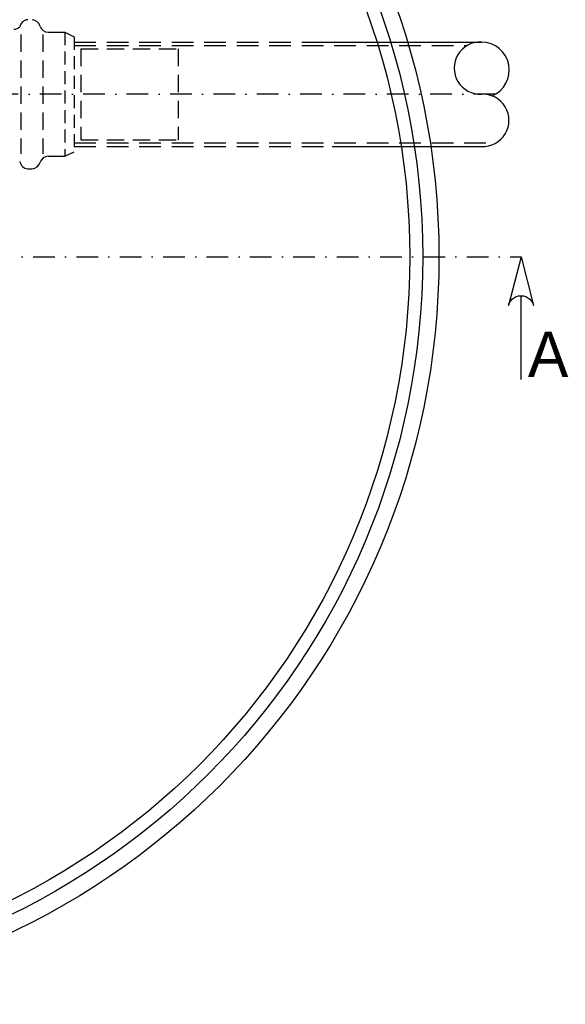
# Model space of a CAD drawing. Header units: millimetres. Extents: x -141570 to 63736, y -255381 to -136000.
# Tile 10 of 37: x -105085 to -103826, y -250177 to -247905. Entities that reach past the tile are written whole.
import ezdxf
from ezdxf.lldxf.tags import DXFTag

# ---------------------------------------------------------------- set-up
doc = ezdxf.new("R2010")
doc.units = ezdxf.units.MM
doc.linetypes.add('DASHDOT', pattern=[1, 0.5, -0.25, 0, -0.25])
doc.linetypes.add('DASHED', pattern=[0.75, 0.5, -0.25])
for name, color, linetype in [('4S', 7, 'Continuous'), ('AS-Koty', 7, 'Continuous'), ('AS-Nevid', 241, 'DASHED'), ('AS-Obrys', 7, 'Continuous'), ('AS-Osy', 4, 'DASHDOT'), ('AS-Text', 7, 'Continuous')]:
    doc.layers.add(name, color=color, linetype=linetype)
doc.styles.add('ROMANS', font='ic-romans.shx', dxfattribs={"width": 0.8})
tags = doc.linetypes.add('HIDDEN2', pattern=[4.7625, 3.175, -1.5875]).pattern_tags.tags
tags[6:7] = [DXFTag(74, 4), DXFTag(75, 0), DXFTag(340, '0'), DXFTag(46, 0.0), DXFTag(50, 0.0), DXFTag(44, 0.0), DXFTag(45, 0.0)]
tags[4:5] = [DXFTag(74, 4), DXFTag(75, 0), DXFTag(340, '0'), DXFTag(46, 0.0), DXFTag(50, 0.0), DXFTag(44, 0.0), DXFTag(45, 0.0)]

msp = doc.modelspace()

# ---------------------------------------------------------------- linework, layer by layer
at = {"layer": '4S'}
msp.add_circle((-105842.163, -248452.323), 1725, dxfattribs=at)
at = {"layer": 'AS-Koty'}
for centre, radius, start, end in [((-104021.65, -248016.992), 60.335, 87.295598, 272.704402), ((-104019.587, -248021.404), 64.685, 292.691922, 89.305314), ((-104015.956, -248137.528), 60.335, 267.295598, 92.704402)]:
    msp.add_arc(centre, radius, start, end, dxfattribs=at)
at = {"layer": 'AS-Nevid', "ltscale": 80}
for p, q in [((-105082.213, -247939.646), (-105082.213, -248214.873)), ((-105031.04, -247939.646), (-105031.04, -248214.873)), ((-104943.699, -247972.265), (-104943.699, -248182.265)), ((-104943.699, -247972.265), (-104718.699, -247972.265)), ((-104718.699, -247972.265), (-104718.699, -248182.265)), ((-104943.699, -248182.265), (-104718.699, -248182.265))]:
    msp.add_line(p, q, dxfattribs=at)
at = {"layer": 'AS-Nevid', "ltscale": 100}
for p, q in [((-105019.061, -247934.001), (-104980.32, -247934.001)), ((-104980.32, -247934.001), (-104958.699, -247944.67)), ((-104958.699, -247944.67), (-104958.699, -247944.67)), ((-104958.699, -247956.724), (-104426.401, -247956.724)), ((-104958.699, -247964.76), (-104051.851, -247964.76)), ((-104958.699, -248189.76), (-103985.755, -248189.76)), ((-104958.699, -248197.796), (-104363.915, -248197.796)), ((-105019.061, -248220.518), (-104980.32, -248220.518)), ((-104980.32, -248220.518), (-104958.699, -248209.849)), ((-104958.699, -248206.849), (-104958.699, -248206.849))]:
    msp.add_line(p, q, dxfattribs=at)
at = {"layer": 'AS-Nevid', "ltscale": 60}
for p, q in [((-104980.32, -247934.001), (-104980.32, -248220.518)), ((-104958.699, -247944.67), (-104958.699, -248209.849))]:
    msp.add_line(p, q, dxfattribs=at)
at = {"layer": 'AS-Nevid', "linetype": 'HIDDEN2', "ltscale": 100}
for radius in [1687.5, 1657.5]:
    msp.add_circle((-105842.163, -248452.323), radius, dxfattribs=at)
at = {"layer": 'AS-Obrys'}
for p, q in [((-104426.401, -247956.724), (-104018.803, -247956.724)), ((-104363.915, -248197.796), (-104013.11, -248197.796)), ((-105066.089, -248249.274), (-105055.784, -248249.274))]:
    msp.add_line(p, q, dxfattribs=at)
for centre, radius, start, end in [((-105064.031, -247926.356), 21.211, 95.567854, 167.956101), ((-105057.842, -247926.356), 21.211, 15.705638, 84.432146), ((-105098.019, -247907.911), 19.286, 270, 313.368447), ((-105019.061, -247914.715), 19.286, 197.811936, 270), ((-105019.061, -248239.804), 19.286, 90, 162.188064), ((-105064.031, -248228.163), 21.211, 192.043899, 264.432146), ((-105057.842, -248228.163), 21.211, 275.567854, 344.294362)]:
    msp.add_arc(centre, radius, start, end, dxfattribs=at)
at = {"layer": 'AS-Osy', "ltscale": 100}
for p, q in [((-103987.099, -248077.339), (-107783.617, -248077.26)), ((-107756.592, -248452.447), (-103927.734, -248452.198))]:
    msp.add_line(p, q, dxfattribs=at)
at = {"layer": 'AS-Text', "color": 7, "linetype": 'Continuous'}
for p, q in [((-103927.734, -248452.198), (-103956.781, -248564.698)), ((-103927.734, -248452.198), (-103898.686, -248564.698)), ((-103927.734, -248735.542), (-103927.734, -248542.198))]:
    msp.add_line(p, q, dxfattribs=at)
at = {"layer": 'AS-Text', "color": 7, "linetype": 'Continuous', "extrusion": (0, 0, -1), "flags": 128}
for points in [[(103956.781, -248564.698), (103954.863, -248559.393), (103951.987, -248554.541), (103948.253, -248550.313), (103943.794, -248546.859), (103938.767, -248544.301), (103933.349, -248542.729), (103927.734, -248542.198)], [(103927.734, -248542.198), (103922.118, -248542.729), (103916.701, -248544.301), (103911.674, -248546.859), (103907.214, -248550.313), (103903.48, -248554.541), (103900.604, -248559.393), (103898.686, -248564.698)]]:
    msp.add_lwpolyline(points, dxfattribs=at)

# ---------------------------------------------------------------- texts
at = {"layer": 'AS-Text', "linetype": 'Continuous', "style": 'ROMANS'}
msp.add_text('A', height=105, dxfattribs=at).set_placement((-103912.087, -248730.055))

doc.saveas('drawing.dxf')
